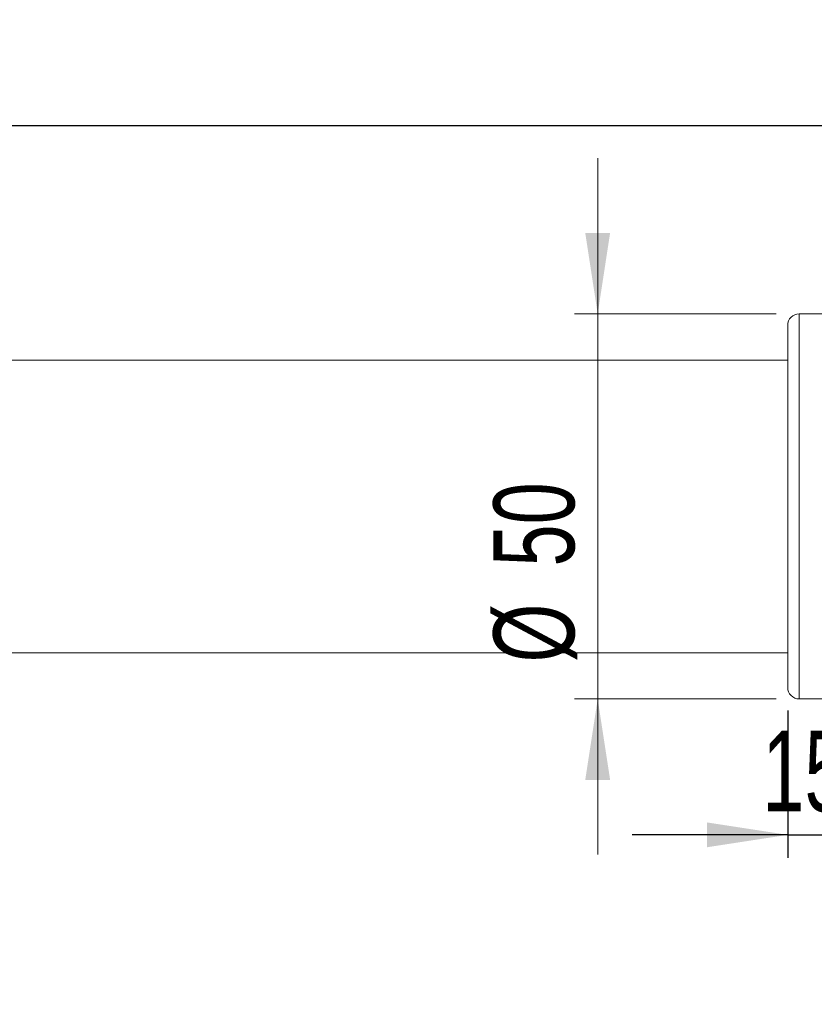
# Model space of a CAD drawing. Header units: millimetres. Extents: x 44 to 202, y 8 to 282.
# Tile 8 of 18: x 127 to 161, y 129 to 172. Entities that reach past the tile are written whole.
import ezdxf

# ---------------------------------------------------------------- set-up
doc = ezdxf.new("R2010")
doc.units = ezdxf.units.MM
doc.layers.add('FORMAT', color=7, linetype='Continuous')
doc.styles.add('SLDTEXTSTYLE0', font='TXT', dxfattribs={"width": 0.7})
doc.dimstyles.new('SLDDIMSTYLE0', dxfattribs={"dimtxt": 3.5, "dimasz": 3.5, "dimexe": 0, "dimexo": 0.0625, "dimgap": 0.875, "dimtad": 1, "dimlfac": 3, "dimrnd": 1e-09, "dimzin": 12, "dimdsep": 46, "dimtxsty": 'SLDTEXTSTYLE0', "dimsah": 1, "dimcen": 0.09, "dimadec": 0, "dimazin": 3, "dimtfac": 1, "dimtofl": 0, "dimtmove": 0, "dimatfit": 3, "dimfxl": 0, "dimfrac": 2, "dimtolj": 1, "dimtzin": 12, "dimarcsym": 0})
doc.dimstyles.new('SLDDIMSTYLE1', dxfattribs={"dimtxt": 3.5, "dimasz": 3.5, "dimexe": 0, "dimexo": 0.0625, "dimgap": 0.875, "dimtad": 1, "dimlfac": 3, "dimrnd": 1e-09, "dimzin": 12, "dimdsep": 46, "dimtxsty": 'SLDTEXTSTYLE0', "dimsah": 1, "dimcen": 0.09, "dimadec": 0, "dimazin": 3, "dimtfac": 1, "dimtmove": 0, "dimatfit": 0, "dimfxl": 0, "dimfrac": 2, "dimtolj": 1, "dimtzin": 12, "dimarcsym": 0})

# ---------------------------------------------------------------- blocks, each defined once
blk = doc.blocks.new('*D1')
at = {"layer": 'FORMAT'}
for p, q in [((91.658, 157.993), (91.658, 168.145)), ((91.658, 167.145), (164.992, 167.145))]:
    blk.add_line(p, q, dxfattribs=at)
for points in [[(91.658, 167.145), (95.158, 166.606), (95.158, 167.683)], [(164.992, 167.145), (161.492, 167.683), (161.492, 166.606)]]:
    blk.add_solid(points, dxfattribs=at)
at = {"layer": 'FORMAT', "insert": (120.986, 171.656, 0.033), "char_height": 3.5, "attachment_point": 1, "style": 'SLDTEXTSTYLE0'}
blk.add_mtext('220', dxfattribs=at)
blk = doc.blocks.new('*D2')
at = {"layer": 'FORMAT'}
for p, q in [((159.992, 141.827), (159.992, 135.447)), ((159.992, 136.447), (153.261, 136.447)), ((159.992, 136.447), (164.992, 136.447)), ((164.992, 136.447), (171.722, 136.447))]:
    blk.add_line(p, q, dxfattribs=at)
for points in [[(159.992, 136.447), (156.492, 136.985), (156.492, 135.909)], [(164.992, 136.447), (168.492, 135.909), (168.492, 136.985)]]:
    blk.add_solid(points, dxfattribs=at)
at = {"layer": 'FORMAT', "insert": (158.897, 140.959, 0.033), "char_height": 3.5, "attachment_point": 1, "style": 'SLDTEXTSTYLE0'}
blk.add_mtext('15', dxfattribs=at)
blk = doc.blocks.new('*D5')
at = {"color": 7, "linetype": 'Continuous', "lineweight": 0}
for p, q in [((151.766, 158.993), (151.766, 165.724)), ((159.492, 158.993), (150.766, 158.993)), ((151.766, 158.993), (151.766, 142.327)), ((159.492, 142.327), (150.766, 142.327)), ((151.766, 142.327), (151.766, 135.596))]:
    blk.add_line(p, q, dxfattribs=at)
for points in [[(151.766, 158.993), (152.304, 162.493), (151.227, 162.493)], [(151.766, 142.327), (151.227, 138.827), (152.304, 138.827)]]:
    blk.add_solid(points, dxfattribs=at)
at = {"color": 7, "linetype": 'Continuous', "lineweight": 0, "char_height": 3.5, "attachment_point": 1, "rotation": 90, "style": 'SLDTEXTSTYLE0'}
for s, insert in [('50', (147.254, 148.058, 0.033)), ('%%c', (147.254, 143.906, 0.033))]:
    blk.add_mtext(s, dxfattribs=dict(at, insert=insert))

msp = doc.modelspace()

# ---------------------------------------------------------------- linework, layer by layer
at = {"color": 7, "linetype": 'Continuous', "lineweight": 15}
for p, q in [((164.9916, 158.9933), (160.4916, 158.9933)), ((159.9916, 142.8267), (159.9916, 158.4933)), ((159.9916, 156.9933), (91.6583, 156.9933)), ((125.2583, 144.3267), (159.9916, 144.3267)), ((160.4916, 142.3267), (164.9916, 142.3267))]:
    msp.add_line(p, q, dxfattribs=at)
at = {"color": 8, "linetype": 'Continuous', "lineweight": 15}
msp.add_line((160.4916, 158.9933), (160.4916, 142.3267), dxfattribs=at)
at = {"color": 7, "linetype": 'Continuous', "lineweight": 15}
for centre, start, end in [((160.4916, 158.4933), 90, 180), ((160.4916, 142.8267), 180, 270)]:
    msp.add_arc(centre, 0.5, start, end, dxfattribs=at)

# ---------------------------------------------------------------- dimensions: what is measured, and where the dimension line sits
at = {"color": 7, "linetype": 'Continuous', "lineweight": 0}
dim = msp.add_linear_dim(base=(151.7655, 142.3267), p1=(160.4916, 158.9933), p2=(160.4916, 142.3267), angle=90, text='%%c<>', dimstyle='SLDDIMSTYLE1', dxfattribs=at)
dim.commit()
dim.dimension.update_dxf_attribs({"geometry": '*D5', "text_midpoint": (151.7655, 149.5138), "dimtype": 160})
at = {"layer": 'FORMAT'}
for base, p1, p2, dimstyle, picture, middle in [((164.9916, 167.1447), (91.6583, 156.9933), (164.9916, 171.6035), 'SLDDIMSTYLE0', '*D1', (125.5438, 167.1447)), ((164.9916, 136.447), (159.9916, 142.8267), (164.9916, 129.1149), 'SLDDIMSTYLE1', '*D2', (162.4283, 136.447))]:
    dim = msp.add_linear_dim(base=base, p1=p1, p2=p2, dimstyle=dimstyle, dxfattribs=at)
    dim.commit()
    dim.dimension.update_dxf_attribs({"geometry": picture, "text_midpoint": middle, "dimtype": 160})

doc.saveas('drawing.dxf')
